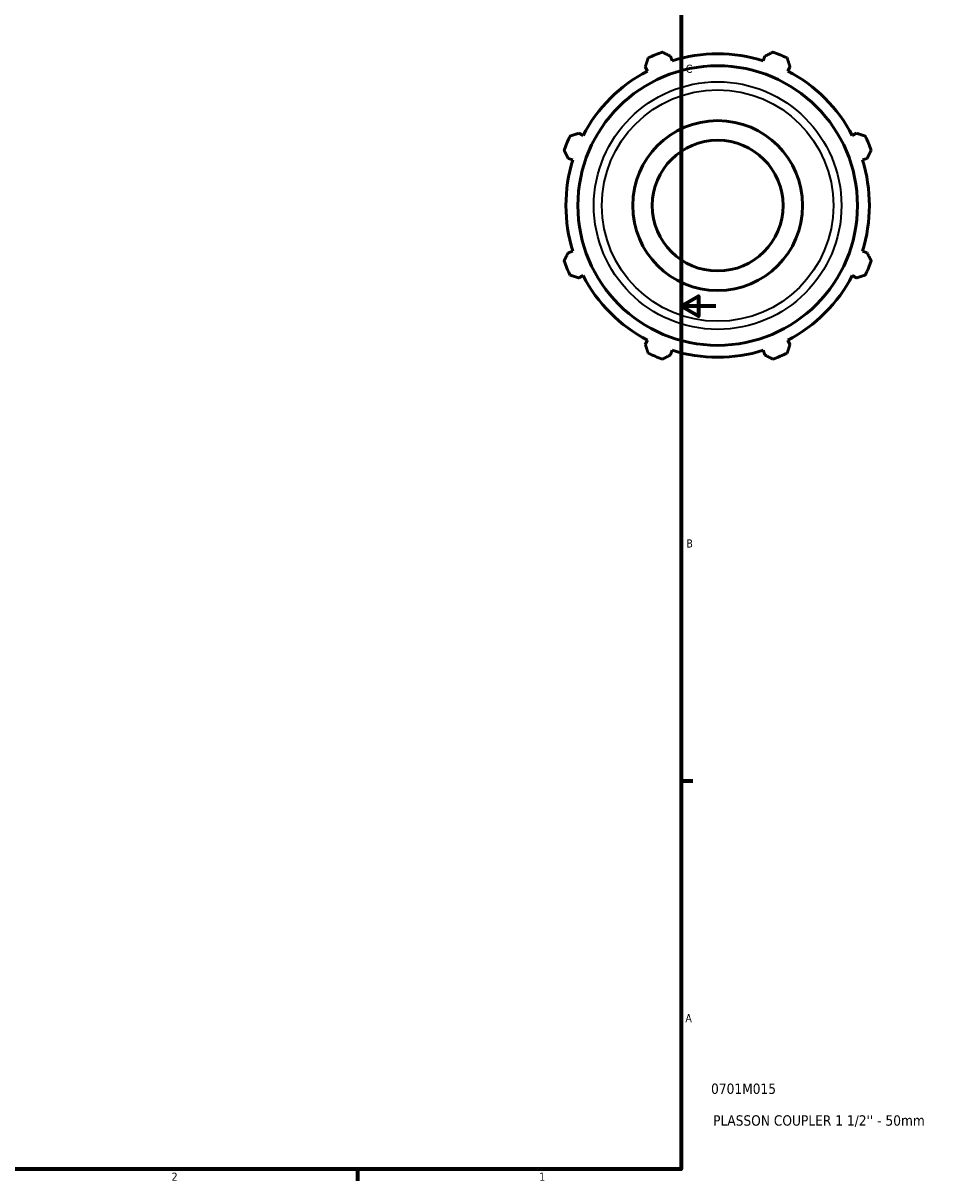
# Model space of a CAD drawing. Header units: inches. Extents: x 0.1 to 42.7, y 0.6 to 30.1.
# Tile 5 of 6: x 25.9 to 36.5, y 0.9 to 14.3. Entities that reach past the tile are written whole.
import ezdxf

# ---------------------------------------------------------------- set-up
doc = ezdxf.new("R2010")
doc.units = ezdxf.units.IN
doc.header["$MEASUREMENT"] = 0
for name, color, linetype, lineweight in [('Border (ANSI)', 7, 'Continuous', 70), ('Title (ANSI)', 7, 'Continuous', 50), ('Visible (ANSI)', 7, 'Continuous', 50), ('Visible Narrow (ANSI)', 7, 'Continuous', 35)]:
    doc.layers.add(name, color=color, linetype=linetype, lineweight=lineweight)
doc.styles.add('Note Text (ANSI)', font='tahoma.ttf')
doc.styles.add('Text Style29', font='tahoma.ttf')

# ---------------------------------------------------------------- blocks, each defined once
blk = doc.blocks.new('Borders Default Border')
at = {"layer": 'Border (ANSI)'}
for p, q in [((33.5, 5.5), (33.634, 5.5)), ((29.75, 1), (29.75, 0.866))]:
    blk.add_line(p, q, dxfattribs=at)
at = {"layer": 'Border (ANSI)', "flags": 128}
for points in [[(0.5, 1), (0.5, 21), (33.5, 21), (33.5, 1), (0.5, 1)], [(33.9, 11), (33.5, 11), (33.7, 11.115), (33.7, 10.885), (33.5, 11)]]:
    blk.add_lwpolyline(points, dxfattribs=at)
at = {"layer": 'Border (ANSI)', "color": 5, "true_color": 0x0000ff, "char_height": 0.0945, "attachment_point": 7, "style": 'Note Text (ANSI)'}
for s, insert in [('C', (33.552, 13.701)), ('B', (33.558, 8.203)), ('A', (33.547, 2.703)), ('2', (27.596, 0.866)), ('1', (31.854, 0.866))]:
    blk.add_mtext(s, dxfattribs=dict(at, insert=insert))
blk = doc.blocks.new('Title Blocks ANSI - Large')
at = {"layer": 'Title (ANSI)', "color": 5, "true_color": 0x0000ff, "style": 'Text Style29'}
for tag, p in [('PART_NUMBER_001', (0.345, 0.873)), ('DESCRIPTION_001', (0.369, 0.505))]:
    blk.add_attdef(tag, p, '', height=0.12, dxfattribs=at)

msp = doc.modelspace()

# ---------------------------------------------------------------- linework, layer by layer
at = {"layer": 'Visible (ANSI)'}
for p, q in [((33.393, 13.8409), (33.3759, 13.895)), ((34.4671, 13.895), (34.4501, 13.8409)), ((33.0837, 13.7739), (33.1099, 13.7236)), ((34.7331, 13.7236), (34.7593, 13.7739)), ((32.3624, 12.9762), (32.3121, 13.0023)), ((35.5309, 13.0023), (35.4806, 12.9762)), ((32.1911, 12.7101), (32.2452, 12.6931)), ((35.5979, 12.6931), (35.652, 12.7101)), ((32.2452, 11.636), (32.1911, 11.6189)), ((35.652, 11.6189), (35.5979, 11.636)), ((32.3121, 11.3267), (32.3624, 11.3529)), ((35.4806, 11.3529), (35.5309, 11.3267)), ((33.1099, 10.6054), (33.0837, 10.5551)), ((34.7593, 10.5551), (34.7331, 10.6054)), ((33.3759, 10.4341), (33.393, 10.4882)), ((34.4501, 10.4882), (34.4671, 10.4341))]:
    msp.add_line(p, q, dxfattribs=at)
for radius in [1.6195, 0.9843, 0.7575]:
    msp.add_circle((33.9215, 12.1645), radius, dxfattribs=at)
for radius, start, end in [(1.89, 109.79198, 115.20802), (1.7577, 72.5, 107.5), (1.89, 64.79198, 70.20802), (1.7577, 117.5, 152.5), (1.7577, 27.5, 62.5), (1.89, 154.79198, 160.20802), (1.89, 19.79198, 25.20802), (1.7577, 162.5, 197.5), (1.7577, 342.5, 17.5), (1.89, 199.79198, 205.20802), (1.89, 334.79198, 340.20802), (1.7577, 207.5, 242.5), (1.7577, 297.5, 332.5), (1.7577, 252.5, 287.5), (1.89, 244.79198, 250.20802), (1.89, 289.79198, 295.20802)]:
    msp.add_arc((33.9215, 12.1645), radius, start, end, dxfattribs=at)
for points, weights in [([(33.0837, 13.7739), (33.0998, 13.8232), (33.1166, 13.8745)], [1.00249215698, 1.00165422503, 1]), ([(33.2816, 13.9429), (33.3297, 13.9184), (33.3759, 13.895)], [1, 1.00165422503, 1.00249215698]), ([(34.4671, 13.895), (34.5134, 13.9184), (34.5615, 13.9429)], [1.00249215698, 1.00165422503, 1]), ([(34.7265, 13.8745), (34.7432, 13.8232), (34.7593, 13.7739)], [1, 1.00165422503, 1.00249215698]), ([(32.2115, 12.9695), (32.2629, 12.9863), (32.3121, 13.0023)], [1, 1.00165422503, 1.00249215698]), ([(35.5309, 13.0023), (35.5802, 12.9863), (35.6315, 12.9695)], [1.00249215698, 1.00165422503, 1]), ([(32.1911, 12.7101), (32.1676, 12.7564), (32.1432, 12.8045)], [1.00249215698, 1.00165422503, 1]), ([(35.6999, 12.8045), (35.6754, 12.7564), (35.652, 12.7101)], [1, 1.00165422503, 1.00249215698]), ([(32.1432, 11.5246), (32.1676, 11.5727), (32.1911, 11.6189)], [1, 1.00165422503, 1.00249215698]), ([(35.652, 11.6189), (35.6754, 11.5727), (35.6999, 11.5246)], [1.00249215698, 1.00165422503, 1]), ([(32.3121, 11.3267), (32.2629, 11.3428), (32.2115, 11.3596)], [1.00249215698, 1.00165422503, 1]), ([(35.6315, 11.3596), (35.5802, 11.3428), (35.5309, 11.3267)], [1, 1.00165422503, 1.00249215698]), ([(33.1166, 10.4545), (33.0998, 10.5059), (33.0837, 10.5551)], [1, 1.00165422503, 1.00249215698]), ([(34.7593, 10.5551), (34.7432, 10.5059), (34.7265, 10.4545)], [1.00249215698, 1.00165422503, 1]), ([(33.3759, 10.4341), (33.3297, 10.4106), (33.2816, 10.3862)], [1.00249215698, 1.00165422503, 1]), ([(34.5615, 10.3862), (34.5134, 10.4106), (34.4671, 10.4341)], [1, 1.00165422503, 1.00249215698])]:
    msp.add_rational_spline(points, weights, degree=2, dxfattribs=at)
at = {"layer": 'Visible Narrow (ANSI)'}
for radius in [1.4341, 1.3408]:
    msp.add_circle((33.9215, 12.1645), radius, dxfattribs=at)

# ---------------------------------------------------------------- block references
msp.add_blockref('Borders Default Border', (0, 0))
msp.add_blockref('Title Blocks ANSI - Large', (33.5, 1)).add_auto_attribs({'PART_NUMBER_001': '0701M015', 'DESCRIPTION_001': "PLASSON COUPLER 1 1/2'' - 50mm"})

doc.saveas('drawing.dxf')
